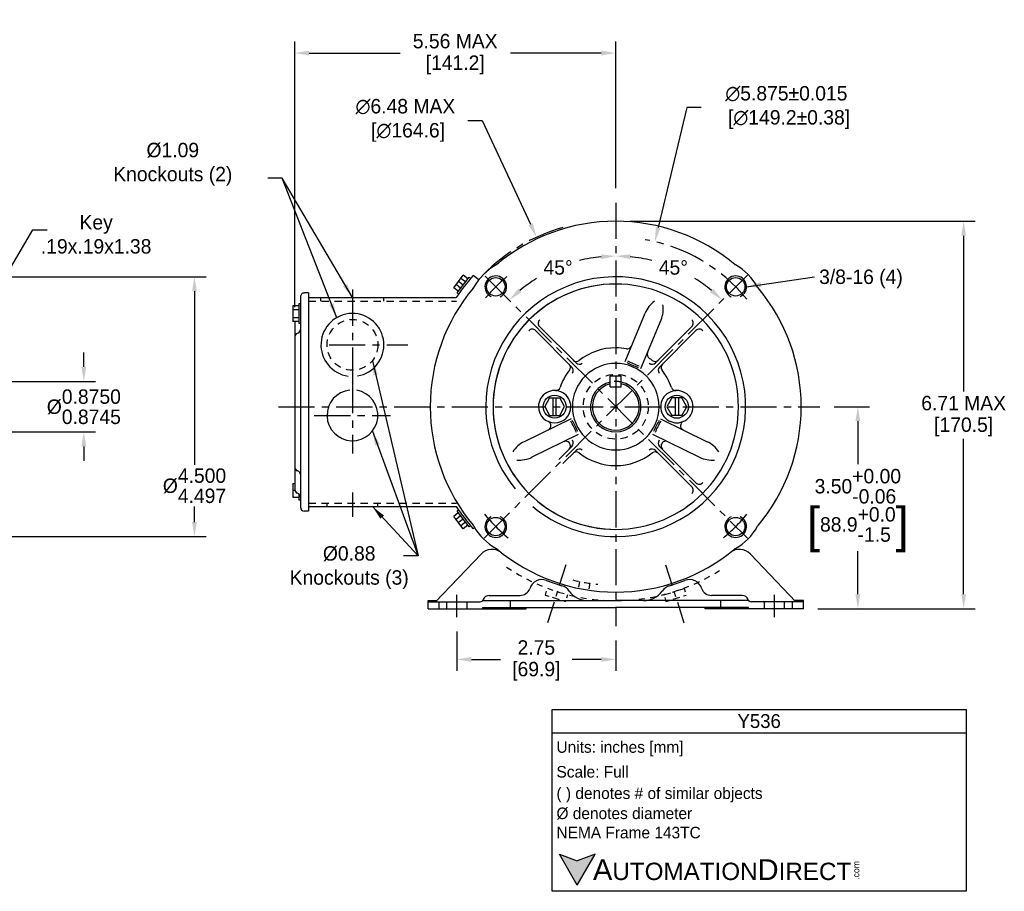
# Model space of a CAD drawing. Header units: inches. Extents: x 868.6 to 912, y 625.7 to 641.3.
# Tile 2 of 2: x 895 to 912, y 625.7 to 640.8. Entities that reach past the tile are written whole.
import ezdxf

# ---------------------------------------------------------------- set-up
doc = ezdxf.new("R2010")
doc.units = ezdxf.units.IN
doc.header["$LTSCALE"] = 0.5
doc.header["$MEASUREMENT"] = 0
for name, pattern in [('CENTER', [2, 1.25, -0.25, 0.25, -0.25]), ('CENTERLI', [1, 0.75, -0.0625, 0.125, -0.0625]), ('DASHED', [0.25, 0.15625, -0.09375]), ('HIDDEN', [0.375, 0.25, -0.125])]:
    doc.linetypes.add(name, pattern=pattern)
for name, color, linetype in [('Centerline', 40, 'CENTER'), ('Dimensions', 140, 'Continuous'), ('Hidden', 102, 'HIDDEN'), ('Text', 140, 'Continuous')]:
    doc.layers.add(name, color=color, linetype=linetype)
doc.styles.add('\\M+2ABAC\\M+2A6A11', font='txt')
doc.dimstyles.get("Standard").update_dxf_attribs({"dimtxt": 0.25, "dimasz": 0.25, "dimexe": 0.2, "dimexo": 0.25, "dimgap": 0.08, "dimtad": 0, "dimtih": 1, "dimtoh": 1, "dimzin": 0, "dimdsep": 46, "dimtxsty": 'Standard', "dimcen": 0, "dimadec": 0, "dimazin": 0, "dimtfac": 1, "dimtofl": 0, "dimtmove": 0, "dimatfit": 3, "dimfxl": 0, "dimtolj": 1, "dimtzin": 0, "dimarcsym": 0})

# ---------------------------------------------------------------- blocks, each defined once
blk = doc.blocks.new('*D6')
at = {"layer": 'Defpoints', "color": 0}
for p in [(905.303, 640.173), (905.303, 637.58), (899.743, 635.52)]:
    blk.add_point(p, dxfattribs=at)
at = {"layer": 'Dimensions', "color": 0, "lineweight": -2}
for p, q in [((899.743, 635.77), (899.743, 640.373)), ((905.303, 637.83), (905.303, 640.373)), ((899.993, 640.173), (901.568, 640.173)), ((905.053, 640.173), (903.478, 640.173))]:
    blk.add_line(p, q, dxfattribs=at)
at = {"layer": 'Dimensions', "color": 0}
for points in [[(899.993, 640.215), (899.993, 640.131), (899.743, 640.173)], [(905.053, 640.215), (905.053, 640.131), (905.303, 640.173)]]:
    blk.add_solid(points, dxfattribs=at)
at = {"layer": 'Dimensions', "color": 0, "char_height": 0.25, "attachment_point": 5}
for s, insert in [('\\A1;5.56 MAX', (902.523, 640.378)), ('\\A1;[141.2]', (902.523, 639.968))]:
    blk.add_mtext(s, dxfattribs=dict(at, insert=insert))
blk = doc.blocks.new('*D7')
at = {"layer": 'Defpoints', "color": 0}
for p in [(903.934, 636.983), (906.672, 631.11)]:
    blk.add_point(p, dxfattribs=at)
at = {"layer": 'Dimensions', "color": 0, "lineweight": -2}
for p, q in [((902.74, 639.006), (902.99, 639.006)), ((902.99, 639.006), (903.828, 637.209))]:
    blk.add_line(p, q, dxfattribs=at)
at = {"layer": 'Dimensions', "color": 0}
blk.add_solid([(903.866, 637.227), (903.791, 637.192), (903.934, 636.983)], dxfattribs=at)
at = {"layer": 'Dimensions', "color": 0, "insert": (901.66, 639.006), "char_height": 0.25, "attachment_point": 5}
blk.add_mtext('\\A1;∅6.48 MAX\\P [∅164.6]', dxfattribs=at)
blk = doc.blocks.new('*D8')
at = {"layer": 'Defpoints', "color": 0}
for p in [(908.837, 634.046), (909.496, 634.046), (908.553, 630.546)]:
    blk.add_point(p, dxfattribs=at)
at = {"layer": 'Dimensions', "color": 0, "lineweight": -2}
for p, q in [((909.087, 634.046), (909.696, 634.046)), ((909.496, 633.796), (909.496, 633.048)), ((909.496, 630.796), (909.496, 631.545)), ((908.803, 630.546), (909.696, 630.546))]:
    blk.add_line(p, q, dxfattribs=at)
at = {"layer": 'Dimensions', "color": 0}
for points in [[(909.454, 633.796), (909.538, 633.796), (909.496, 634.046)], [(909.454, 630.796), (909.538, 630.796), (909.496, 630.546)]]:
    blk.add_solid(points, dxfattribs=at)
at = {"layer": 'Dimensions', "color": 0, "char_height": 0.25, "attachment_point": 5}
for s, insert in [('\\A1;3.50\\S+0.00^ -0.06;', (909.496, 632.668)), ('\\A1;{\\o\\l\\H0.600000;[}88.9\\S+0.0^ -1.5;{\\o\\l\\H0.600000;]}', (909.496, 631.916))]:
    blk.add_mtext(s, dxfattribs=dict(at, insert=insert))
blk = doc.blocks.new('*D9')
at = {"layer": 'Defpoints', "color": 0}
for p in [(905.303, 637.259), (911.328, 637.259), (908.553, 630.546)]:
    blk.add_point(p, dxfattribs=at)
at = {"layer": 'Dimensions', "color": 0, "lineweight": -2}
for p, q in [((905.553, 637.259), (911.528, 637.259)), ((911.328, 637.009), (911.328, 634.312)), ((911.328, 630.796), (911.328, 633.492)), ((908.803, 630.546), (911.528, 630.546))]:
    blk.add_line(p, q, dxfattribs=at)
at = {"layer": 'Dimensions', "color": 0}
for points in [[(911.287, 637.009), (911.37, 637.009), (911.328, 637.259)], [(911.287, 630.796), (911.37, 630.796), (911.328, 630.546)]]:
    blk.add_solid(points, dxfattribs=at)
at = {"layer": 'Dimensions', "color": 0, "char_height": 0.25, "attachment_point": 5}
for s, insert in [('\\A1;6.71 MAX', (911.328, 634.107)), ('\\A1;[170.5]', (911.328, 633.697))]:
    blk.add_mtext(s, dxfattribs=dict(at, insert=insert))
blk = doc.blocks.new('*D10')
at = {"layer": 'Defpoints', "color": 0}
for p in [(905.981, 636.905), (904.626, 631.188)]:
    blk.add_point(p, dxfattribs=at)
at = {"layer": 'Dimensions', "color": 0, "lineweight": -2}
for p, q in [((906.532, 639.23), (906.038, 637.148)), ((906.782, 639.23), (906.532, 639.23))]:
    blk.add_line(p, q, dxfattribs=at)
at = {"layer": 'Dimensions', "color": 0}
blk.add_solid([(905.998, 637.157), (906.079, 637.138), (905.981, 636.905)], dxfattribs=at)
at = {"layer": 'Dimensions', "color": 0, "insert": (908.258, 639.23), "char_height": 0.25, "attachment_point": 5}
blk.add_mtext('\\A1;∅5.875±0.015\\P [∅149.2±0.38]', dxfattribs=at)
blk = doc.blocks.new('*D11')
at = {"layer": 'Defpoints', "color": 0}
for p in [(905.303, 637.58), (904.628, 636.567), (903.226, 636.123), (907.382, 631.967), (905.303, 630.513)]:
    blk.add_point(p, dxfattribs=at)
at = {"layer": 'Dimensions', "color": 0, "lineweight": -2}
for start, end in [(95.4911, 103.901), (121.6747, 129.5072)]:
    blk.add_arc((905.303, 634.046), 2.61, start, end, dxfattribs=at)
at = {"layer": 'Dimensions', "color": 0}
for points in [[(905.051, 636.685), (905.055, 636.602), (905.303, 636.656)], [(903.671, 636.029), (903.615, 636.091), (903.458, 635.892)]]:
    blk.add_solid(points, dxfattribs=at)
at = {"layer": 'Dimensions', "color": 0, "insert": (904.305, 636.457), "char_height": 0.25, "attachment_point": 5}
blk.add_mtext('\\A1;45°', dxfattribs=at)
blk = doc.blocks.new('*D12')
at = {"layer": 'Defpoints', "color": 0}
for p in [(905.303, 637.58), (906.608, 636.306), (907.382, 636.125), (903.226, 631.969), (905.303, 630.513)]:
    blk.add_point(p, dxfattribs=at)
at = {"layer": 'Dimensions', "color": 0, "lineweight": -2}
for start, end in [(76.0981, 84.5094), (50.4922, 58.3264)]:
    blk.add_arc((905.303, 634.046), 2.61, start, end, dxfattribs=at)
at = {"layer": 'Dimensions', "color": 0}
for points in [[(905.551, 636.603), (905.555, 636.686), (905.303, 636.656)], [(906.992, 636.091), (906.936, 636.029), (907.149, 635.892)]]:
    blk.add_solid(points, dxfattribs=at)
at = {"layer": 'Dimensions', "color": 0, "insert": (906.302, 636.457), "char_height": 0.25, "attachment_point": 5}
blk.add_mtext('\\A1;45°', dxfattribs=at)
blk = doc.blocks.new('*D20')
at = {"layer": 'Defpoints', "color": 0}
for p in [(892.461, 634.484), (894.436, 633.609), (896.092, 633.609)]:
    blk.add_point(p, dxfattribs=at)
at = {"layer": 'Dimensions', "color": 0, "lineweight": -2}
for p, q in [((896.092, 634.734), (896.092, 634.984)), ((892.711, 634.484), (896.292, 634.484)), ((894.686, 633.609), (896.292, 633.609)), ((896.092, 633.359), (896.092, 633.109))]:
    blk.add_line(p, q, dxfattribs=at)
at = {"layer": 'Dimensions', "color": 0}
for points in [[(896.05, 634.734), (896.133, 634.734), (896.092, 634.484)], [(896.05, 633.359), (896.133, 633.359), (896.092, 633.609)]]:
    blk.add_solid(points, dxfattribs=at)
at = {"layer": 'Dimensions', "color": 0, "insert": (896.092, 634.046), "char_height": 0.25, "attachment_point": 5}
blk.add_mtext('\\A1;%%C\\S0.8750^ 0.8745;', dxfattribs=at)
blk = doc.blocks.new('*D21')
at = {"layer": 'Defpoints', "color": 0}
for p in [(892.476, 636.296), (892.476, 631.796), (898.008, 631.796)]:
    blk.add_point(p, dxfattribs=at)
at = {"layer": 'Dimensions', "color": 0, "lineweight": -2}
for p, q in [((892.726, 636.296), (898.208, 636.296)), ((898.008, 636.046), (898.008, 633.038)), ((898.008, 632.046), (898.008, 632.315)), ((892.726, 631.796), (898.208, 631.796))]:
    blk.add_line(p, q, dxfattribs=at)
at = {"layer": 'Dimensions', "color": 0}
for points in [[(897.966, 636.046), (898.049, 636.046), (898.008, 636.296)], [(897.966, 632.046), (898.049, 632.046), (898.008, 631.796)]]:
    blk.add_solid(points, dxfattribs=at)
at = {"layer": 'Dimensions', "color": 0, "insert": (898.008, 632.677), "char_height": 0.25, "attachment_point": 5}
blk.add_mtext('\\A1;%%C\\S4.500^ 4.497;', dxfattribs=at)
blk = doc.blocks.new('*D22')
at = {"layer": 'Defpoints', "color": 0}
for p in [(902.553, 630.4), (905.303, 630.245), (905.303, 629.668)]:
    blk.add_point(p, dxfattribs=at)
at = {"layer": 'Dimensions', "color": 0, "lineweight": -2}
for p, q in [((902.553, 630.15), (902.553, 629.468)), ((905.303, 629.995), (905.303, 629.468)), ((902.803, 629.668), (903.306, 629.668)), ((905.053, 629.668), (904.55, 629.668))]:
    blk.add_line(p, q, dxfattribs=at)
at = {"layer": 'Dimensions', "color": 0}
for points in [[(902.803, 629.71), (902.803, 629.626), (902.553, 629.668)], [(905.053, 629.71), (905.053, 629.626), (905.303, 629.668)]]:
    blk.add_solid(points, dxfattribs=at)
at = {"layer": 'Dimensions', "color": 0, "char_height": 0.25, "attachment_point": 5}
for s, insert in [('\\A1;2.75', (903.928, 629.873)), ('\\A1;[69.9]', (903.928, 629.463))]:
    blk.add_mtext(s, dxfattribs=dict(at, insert=insert))

msp = doc.modelspace()

# ---------------------------------------------------------------- hatches: boundary and pattern name
at = {"layer": 'Dimensions'}
msp.add_hatch(color=256, dxfattribs=at).paths.add_polyline_path([(904.94483, 626.29213), (904.63569, 626.17961), (904.32655, 626.29213), (904.63569, 625.75668)])

# ---------------------------------------------------------------- linework, layer by layer
for p, q in [((902.49681, 636.10649), (902.66239, 636.32228)), ((902.55544, 636.01863), (902.76242, 636.28838)), ((902.65893, 636.15351), (902.5796, 636.21438)), ((902.70033, 636.20745), (902.62099, 636.26833)), ((902.74172, 636.2614), (902.66239, 636.32228)), ((902.7897, 636.26744), (902.76242, 636.28838)), ((902.93186, 636.24659), (902.83577, 636.32033)), ((902.57614, 636.04561), (902.49681, 636.10649)), ((902.61754, 636.09956), (902.5382, 636.16043)), ((902.58272, 635.99771), (902.55544, 636.01863)), ((899.8432, 635.94632), (899.8432, 632.30632)), ((899.9832, 636.01632), (899.9132, 636.01632)), ((899.9832, 636.01632), (899.9832, 632.23632)), ((899.9832, 635.93633), (902.54147, 635.93633)), ((899.8132, 635.79232), (899.7132, 635.79232)), ((899.7132, 635.79232), (899.7132, 635.52032)), ((899.8132, 635.72432), (899.7132, 635.72432)), ((899.8432, 635.82632), (899.8132, 635.82632)), ((899.8132, 635.82632), (899.8132, 635.48632)), ((899.8132, 635.58832), (899.7132, 635.58832)), ((899.8132, 635.52032), (899.7132, 635.52032)), ((899.7432, 635.52032), (899.7432, 632.61273)), ((905.46601, 634.83117), (905.8114, 635.66502)), ((905.73972, 634.70801), (906.08857, 635.55021)), ((899.8432, 635.48632), (899.8132, 635.48632)), ((903.91331, 635.36559), (904.54541, 634.73349)), ((903.98402, 635.43629), (904.61614, 634.80419)), ((906.62239, 635.43629), (905.99026, 634.80419)), ((906.69309, 635.36559), (906.06099, 634.73349)), ((899.7932, 635.31799), (899.78899, 635.31659)), ((905.2082, 634.38878), (905.2082, 634.57878)), ((905.2082, 634.57878), (905.3982, 634.57878)), ((905.3982, 634.38878), (905.3982, 634.57878)), ((905.2082, 634.38878), (905.3982, 634.38878)), ((904.15626, 634.19728), (904.07456, 634.04665)), ((904.1582, 634.19728), (904.33455, 634.19728)), ((904.2177, 633.89528), (904.2177, 634.19728)), ((904.2727, 633.89528), (904.2727, 634.19728)), ((904.41625, 634.04665), (904.33455, 634.19728)), ((906.27215, 634.19721), (906.19005, 634.04584)), ((906.44827, 634.19721), (906.2741, 634.19721)), ((906.3336, 634.19721), (906.3336, 633.89521)), ((906.3886, 634.19721), (906.3886, 633.89521)), ((906.53174, 634.04584), (906.44964, 634.19721)), ((904.07456, 634.04665), (904.15666, 633.89528)), ((904.33415, 633.89528), (904.41625, 634.04665)), ((906.19005, 634.04584), (906.27175, 633.89521)), ((906.45004, 633.89521), (906.53174, 634.04584)), ((904.52959, 633.83581), (903.71839, 633.44016)), ((904.15803, 633.89528), (904.3322, 633.89528)), ((906.07681, 633.83581), (906.88802, 633.44016)), ((906.4481, 633.89521), (906.27175, 633.89521)), ((904.65481, 633.5631), (903.8499, 633.17052)), ((905.93718, 633.57013), (906.7565, 633.17052)), ((904.31684, 633.13049), (904.54541, 633.35906)), ((906.69309, 632.72697), (906.06099, 633.35906)), ((904.38755, 633.05978), (904.61614, 633.28837)), ((906.62239, 632.65626), (905.99026, 633.28837)), ((899.7932, 632.93465), (899.78524, 632.93756)), ((899.7132, 632.7141), (899.7132, 632.47854)), ((899.7132, 632.7141), (899.7432, 632.7141)), ((899.7432, 632.59632), (899.7132, 632.59632)), ((899.7132, 632.47854), (899.8132, 632.47854)), ((899.7932, 632.54565), (899.78524, 632.54856)), ((899.8132, 632.53601), (899.8132, 632.42632)), ((899.8432, 632.42632), (899.8132, 632.42632)), ((899.9832, 632.31633), (902.54147, 632.31633)), ((899.9832, 632.23632), (899.9132, 632.23632)), ((902.57614, 632.20705), (902.49681, 632.14617)), ((902.66239, 631.93038), (902.49681, 632.14617)), ((902.61754, 632.1531), (902.5382, 632.09223)), ((902.58272, 632.25496), (902.55544, 632.23402)), ((902.76242, 631.96428), (902.55544, 632.23402)), ((902.65893, 632.09915), (902.5796, 632.03828)), ((902.70033, 632.04521), (902.62099, 631.98433)), ((902.74172, 631.99126), (902.66239, 631.93038)), ((902.7897, 631.98521), (902.76242, 631.96428)), ((902.85999, 631.95092), (902.83577, 631.93233)), ((902.18282, 630.66628), (902.9707, 631.49411)), ((908.42282, 630.66628), (907.63506, 631.49399)), ((904.10599, 631.03543), (904.3719, 630.9429)), ((906.23375, 630.9429), (906.49966, 631.03543)), ((903.11282, 630.77628), (903.64418, 630.77628)), ((903.64418, 630.77628), (903.64518, 630.77628)), ((906.96147, 630.77628), (906.96047, 630.77628)), ((907.49282, 630.77628), (906.96147, 630.77628)), ((902.05283, 630.68628), (902.20186, 630.68628)), ((902.05283, 630.54628), (902.05283, 630.68628)), ((902.05283, 630.66628), (902.95376, 630.66628)), ((902.05283, 630.66628), (902.95376, 630.66628)), ((903.00282, 630.56628), (903.75282, 630.56628)), ((903.00282, 630.54628), (903.00282, 630.56628)), ((903.00466, 630.68628), (905.30283, 630.68628)), ((903.75282, 630.54628), (903.75282, 630.56628)), ((903.75282, 630.56628), (905.30283, 630.56628)), ((907.60099, 630.68628), (905.30283, 630.68628)), ((906.85282, 630.56628), (905.30283, 630.56628)), ((907.60282, 630.56628), (906.85282, 630.56628)), ((906.85282, 630.54628), (906.85282, 630.56628)), ((907.60282, 630.54628), (907.60282, 630.56628)), ((908.55283, 630.66628), (907.65189, 630.66628)), ((908.55283, 630.66628), (908.34874, 630.66628)), ((908.55283, 630.68628), (908.40379, 630.68628)), ((908.55283, 630.54628), (908.55283, 630.68628)), ((902.05283, 630.54628), (903.00282, 630.54628)), ((903.00282, 630.54628), (903.75282, 630.54628)), ((907.60282, 630.54628), (906.85282, 630.54628)), ((908.55283, 630.54628), (907.60282, 630.54628))]:
    msp.add_line(p, q)
for centre, radius in [((903.22614, 636.12347), 0.16), ((907.38027, 636.12347), 0.16), ((904.2452, 634.04628), 0.2), ((906.3611, 634.04621), 0.2), ((903.22614, 631.96909), 0.16), ((907.38027, 631.96909), 0.16)]:
    msp.add_circle(centre, radius)
for centre, radius, start, end in [((905.30333, 634.04628), 3.2124, 90.000004, 129.879517), ((905.30308, 634.04628), 3.2124, 50.120492, 90.000004), ((903.71934, 635.63026), 1, 119.210882, 150.785715), ((903.19228, 636.57291), 0.08, 299.211108, 309.877463), ((907.41413, 636.57291), 0.08, 230.122597, 240.788894), ((906.88706, 635.63026), 1, 29.214293, 60.789109), ((905.3008, 634.12633), 3.3, 138.329349, 146.737052), ((903.22607, 636.1234), 0.1875, 293.959263, 244.815967), ((905.30321, 634.04621), 2.25, 270.000001, 180.000002), ((907.38033, 636.1234), 0.1875, 295.184017, 246.040837), ((905.3032, 634.04628), 3.2124, 140.118943, 180.00002), ((902.77672, 636.15739), 0.08, 320.117708, 330.785437), ((905.3032, 634.04628), 2.125, 90.000004, 180.00002), ((905.3032, 634.04628), 2.125, 90.000004, 180.00002), ((905.3032, 634.04628), 2.125, 90.000004, 180.00002), ((905.3032, 634.04628), 2.125, 90.000004, 179.999991), ((905.3032, 634.04628), 2.125, 0, 90.000021), ((905.3032, 634.04628), 2.125, 0, 90.000021), ((905.3032, 634.04628), 2.125, 0, 90.000021), ((907.82968, 636.15739), 0.08, 209.214565, 219.882351), ((905.3032, 634.04628), 3.2124, 0, 39.881054), ((899.9132, 635.94632), 0.07, 90.000004, 180.000048), ((906.27334, 635.47367), 0.5, 126.835535, 157.500025), ((906.27334, 635.47367), 0.5, 126.836601, 157.500025), ((905.62663, 635.74155), 0.5, 337.499987, 8.16337), ((900.7432, 635.11633), 0.545, 279.463545, 262.094713), ((904.04058, 635.49286), 0.08, 131.118074, 225.000583), ((906.56582, 635.49286), 0.08, 314.999419, 48.881934), ((899.7732, 635.38507), 0.07, 286.601568, 0), ((903.85674, 635.30902), 0.08, 45.000122, 138.882403), ((906.74966, 635.30902), 0.08, 41.117594, 134.99988), ((899.8132, 635.25091), 0.07, 110.236387, 180.000048), ((905.3032, 634.04628), 1.02, 90.000004, 128.20821), ((905.3032, 634.04628), 1.02, 79.566242, 90.000004), ((905.50241, 635.12809), 0.08, 259.566153, 337.500102), ((904.62283, 634.91063), 0.08, 225.00001, 308.207921), ((906.11794, 636.00888), 1.32, 242.377534, 251.967702), ((905.92738, 634.95203), 0.08, 157.500007, 235.4279), ((905.3032, 634.04628), 1.02, 51.791787, 55.428098), ((905.98357, 634.91063), 0.08, 231.792081, 314.999992), ((905.3032, 634.04628), 1.02, 141.782131, 160.922657), ((904.43896, 634.7268), 0.08, 321.782093, 45.005072), ((904.48884, 634.67693), 0.08, 322.245559, 45.00026), ((905.30311, 634.04628), 0.75, 90.000004, 180.00002), ((904.6727, 634.86076), 0.08, 225.000125, 307.743825), ((905.30329, 634.04628), 0.75, 0, 90.000021), ((906.11645, 636.0095), 1.35, 242.573256, 251.707865), ((905.9337, 634.86076), 0.08, 232.256177, 314.999877), ((906.11756, 634.67693), 0.08, 134.999743, 217.754444), ((906.16744, 634.7268), 0.08, 134.994907, 218.217909), ((906.11794, 636.00888), 1.32, 269.086592, 269.424981), ((905.3032, 634.04628), 1.02, 19.077335, 38.217878), ((900.7432, 633.89633), 0.44, 95.837189, 79.992224), ((904.2452, 634.04628), 0.28, 0, 180.000002), ((904.26361, 634.40581), 0.08, 267.068061, 340.922493), ((905.3032, 634.04628), 0.43738, 102.544917, 77.455083), ((905.3032, 634.04628), 0.40613, 103.527859, 76.472141), ((906.3612, 634.04628), 0.28, 0, 180.000209), ((906.34279, 634.40581), 0.08, 199.077566, 272.931941), ((905.3032, 634.04628), 3.2124, 179.999991, 219.881091), ((905.3032, 634.04628), 2.25, 179.999991, 219.309758), ((905.3032, 634.04628), 2.125, 179.999991, 270.000001), ((905.3032, 634.04628), 2.125, 179.999991, 270.000001), ((905.3032, 634.04628), 2.125, 179.999991, 270.000001), ((905.3032, 634.04628), 2.125, 180.00002, 219.309758), ((904.2452, 634.04628), 0.28, 180.00002, 0), ((905.30311, 634.04628), 0.75, 179.999991, 270.000001), ((905.3032, 634.04628), 2.125, 270.000001, 0), ((905.3032, 634.04628), 2.125, 270.000001, 0), ((905.3032, 634.04628), 2.125, 270.000001, 0), ((905.3032, 634.04628), 2.125, 270.000001, 0), ((905.30329, 634.04628), 0.75, 270.000001, 0), ((906.3612, 634.04628), 0.28, 179.999802, 0), ((905.3032, 634.04628), 3.2124, 320.118969, 0), ((903.39316, 633.11464), 1.35, 21.792135, 30.926749), ((907.21324, 633.11464), 1.35, 149.073248, 158.207862), ((904.10169, 633.71612), 0.08, 295.999966, 66.507548), ((903.39387, 633.11319), 1.32, 21.532333, 31.122477), ((907.21253, 633.11319), 1.32, 148.877525, 158.46767), ((906.50471, 633.71612), 0.08, 113.492466, 244.00015), ((904.48884, 633.41563), 0.08, 314.999763, 37.754463), ((906.11756, 633.41563), 0.08, 142.245545, 225.000297), ((903.93757, 632.99076), 0.5, 115.99997, 146.663393), ((904.43723, 633.36797), 0.08, 38.071246, 116.000176), ((904.43896, 633.36576), 0.08, 314.994892, 38.217929), ((904.6727, 633.2318), 0.08, 52.256157, 134.99988), ((905.9337, 633.2318), 0.08, 45.000122, 127.74384), ((906.16744, 633.36576), 0.08, 141.782079, 225.00511), ((906.16917, 633.36797), 0.08, 63.999821, 141.928722), ((906.66883, 632.99076), 0.5, 33.336604, 64.000027), ((903.63071, 633.61991), 0.5, 265.336583, 296.000024), ((904.62283, 633.18193), 0.08, 51.792056, 135.000001), ((905.3032, 634.04628), 1.02, 231.791795, 270.000001), ((905.3032, 634.04628), 1.02, 270.000001, 308.208207), ((905.98357, 633.18193), 0.08, 45.000002, 128.207935), ((906.97569, 633.61991), 0.5, 243.999979, 274.663419), ((899.8132, 633.00173), 0.07, 179.999745, 246.452925), ((899.7732, 632.86757), 0.07, 0, 73.39811), ((899.8132, 632.61273), 0.07, 179.999745, 246.452925), ((906.56582, 632.59969), 0.08, 311.118088, 45.000603), ((906.74966, 632.78354), 0.08, 225.000125, 318.882411), ((899.7732, 632.47857), 0.07, 0, 73.39811), ((899.9132, 632.30632), 0.07, 180.000031, 270.000001), ((905.3008, 634.12633), 3.3, 213.263142, 221.670667), ((905.3032, 634.04628), 2.25, 230.310689, 270.000001), ((905.3032, 634.04628), 2.125, 230.310689, 270.000001), ((903.22607, 631.96915), 0.1875, 115.184009, 66.040817), ((907.38033, 631.96915), 0.1875, 113.95922, 64.816005), ((902.77672, 631.93517), 0.08, 29.214539, 39.882309), ((903.71934, 632.4623), 1, 209.214278, 240.789123), ((906.88706, 632.4623), 1, 299.210937, 330.785724), ((907.82968, 631.93517), 0.08, 140.117683, 150.785458), ((903.19228, 631.51964), 0.08, 50.122543, 60.78892), ((907.41413, 631.51964), 0.08, 119.211077, 129.877454), ((903.15903, 631.31486), 0.26, 51.869662, 136.416669), ((905.30333, 634.04628), 3.2124, 230.120477, 270.000001), ((905.30308, 634.04628), 3.2124, 270.000001, 309.879525), ((907.44672, 631.31475), 0.26, 43.58326, 128.127339), ((904.02472, 630.83099), 0.22, 68.321727, 163.792717), ((904.30294, 630.71302), 0.24, 35.677343, 73.302437), ((906.30271, 630.71302), 0.24, 106.697561, 144.322662), ((906.58093, 630.83099), 0.22, 16.207282, 111.678272), ((903.11282, 630.66628), 0.11, 90.000003, 159.333027), ((903.64518, 630.95628), 0.18, 270.000001, 339.21375), ((904.82282, 631.08628), 0.4, 215.677389, 270.000001), ((905.78282, 631.08628), 0.4, 270.000001, 324.322626), ((906.96047, 630.95628), 0.18, 200.786265, 270.000001), ((907.49282, 630.66628), 0.11, 20.666973, 89.999996), ((902.95376, 630.72628), 0.06, 269.998799, 339.333032), ((907.65189, 630.72628), 0.06, 200.666983, 270.001203)]:
    msp.add_arc(centre, radius, start, end)
at = {"layer": 'Centerline'}
for p, q in [((905.3032, 637.57992), (905.3032, 630.24504)), ((903.02279, 631.76574), (907.58361, 636.32682)), ((903.04224, 636.30737), (907.58361, 631.76574)), ((900.7432, 636.07445), (900.7432, 634.43508)), ((900.33954, 635.11633), (901.70204, 635.11633)), ((900.7432, 634.55633), (900.7432, 633.23633)), ((899.4633, 634.04628), (908.83684, 634.04628)), ((900.0832, 633.89633), (901.4032, 633.89633)), ((900.7432, 632.5585), (900.7432, 632.13527)), ((902.55295, 630.40022), (902.55295, 630.7892)), ((908.05295, 630.40022), (908.05295, 630.7892))]:
    msp.add_line(p, q, dxfattribs=at)
at = {"layer": 'Centerline', "linetype": 'CENTERLI'}
for p, q in [((904.43844, 631.30525), (904.11281, 630.27246)), ((906.16696, 631.30517), (906.49259, 630.27238))]:
    msp.add_line(p, q, dxfattribs=at)
at = {"layer": 'Centerline'}
for radius, start, end in [(3.24, 106.478424, 134.997932), (2.9375, 39.3901, 80.020549), (2.9375, 129.923836, 140.072774), (2.9375, 219.390059, 230.609883), (2.9375, 309.390088, 320.609915)]:
    msp.add_arc((905.3032, 634.04628), radius, start, end, dxfattribs=at)
at = {"layer": 'Hidden'}
for p, q in [((899.9832, 635.87633), (902.54637, 635.87633)), ((900.1982, 635.87633), (900.1982, 635.93633)), ((901.2882, 635.87633), (901.2882, 635.93633)), ((899.9832, 632.37633), (902.54637, 632.37633)), ((900.3032, 632.31633), (900.3032, 632.37633)), ((901.1832, 632.31633), (901.1832, 632.37633)), ((904.10087, 630.84981), (904.07982, 630.78305)), ((904.07982, 630.78305), (904.14204, 630.76343)), ((904.20281, 630.74427), (904.32495, 630.70576)), ((904.46878, 630.78624), (904.45084, 630.72935)), ((906.13662, 630.78616), (906.4895, 630.89742)), ((906.15166, 630.73847), (906.1727, 630.67171)), ((906.2957, 630.71049), (906.41784, 630.749)), ((906.47861, 630.76816), (906.52558, 630.78297)), ((906.4895, 630.89742), (906.50743, 630.84053)), ((902.24295, 630.54628), (902.24295, 630.66628)), ((902.37795, 630.54628), (902.37795, 630.66628)), ((902.72795, 630.54628), (902.72795, 630.66628)), ((903.48295, 630.56628), (903.48295, 630.68628)), ((904.38572, 630.6866), (904.43269, 630.67179)), ((906.1727, 630.67171), (906.23493, 630.69133)), ((907.12295, 630.56628), (907.12295, 630.68628)), ((907.87795, 630.54628), (907.87795, 630.66628)), ((908.22795, 630.54628), (908.22795, 630.66628)), ((908.36295, 630.54628), (908.36295, 630.66628))]:
    msp.add_line(p, q, dxfattribs=at)
at = {"layer": 'Hidden', "linetype": 'DASHED'}
for p, q in [((904.67745, 631.01776), (904.65661, 630.89953)), ((904.85472, 630.98649), (904.83387, 630.86826))]:
    msp.add_line(p, q, dxfattribs=at)
at = {"layer": 'Hidden'}
for centre, radius in [((900.7432, 635.11633), 0.44), ((905.3032, 634.04628), 0.5625)]:
    msp.add_circle(centre, radius, dxfattribs=at)
msp.add_arc((905.3032, 634.04628), 0.43737, 77.455083, 102.544917, dxfattribs=at)
at = {"layer": 'Hidden', "linetype": 'DASHED'}
for centre, radius, start, end in [((905.30269, 634.04628), 3.36, 235.790752, 270.000028), ((905.30269, 634.04628), 3.36, 270.000028, 303.473692), ((905.30309, 634.04621), 3.0924, 256.138739, 264.209617)]:
    msp.add_arc(centre, radius, start, end, dxfattribs=at)
at = {"layer": 'Text'}
for p, q in [((904.20246, 628.79847), (911.37167, 628.79847)), ((904.20246, 625.6503), (904.20246, 628.79847)), ((911.37167, 628.79847), (911.37167, 625.6503)), ((904.20246, 628.39821), (911.37167, 628.39821)), ((904.63569, 625.75668), (904.32655, 626.29213)), ((904.32655, 626.29213), (904.63569, 626.17961)), ((904.63569, 625.75668), (904.94483, 626.29213)), ((904.94483, 626.29213), (904.63569, 626.17961)), ((911.37167, 625.6503), (904.20246, 625.6503))]:
    msp.add_line(p, q, dxfattribs=at)

# ---------------------------------------------------------------- texts
at = {"layer": 'Dimensions', "char_height": 0.25}
for s, insert, attachment_point in [('%%C1.09\\PKnockouts (2)', (897.63239, 637.87588), 8), ('Key\\P.19x.19x1.38', (896.30468, 637.36626), 2), ('\\A1;3/8-16 (4)', (908.82524, 636.42224), 1), ('%%C0.88 \\PKnockouts (3)', (900.68708, 631.62936), 2)]:
    msp.add_mtext(s, dxfattribs=dict(at, insert=insert, attachment_point=attachment_point))
at = {"layer": 'Text', "style": '\\M+2ABAC\\M+2A6A11'}
for s, insert, char_height, width, attachment_point in [('Y536', (907.78707, 628.59834), 0.240157, 7.1692181, 5), ('{\\fArial|b0|i0|c0|p34;     \\H1.2x;A\\H0.8333x;UTOMATION\\H1.2x;D\\H0.8333x;IRECT}', (904.32655, 626.02393), 0.3001957, 5.0943368, 4)]:
    msp.add_mtext(s, dxfattribs=dict(at, insert=insert, char_height=char_height, width=width, attachment_point=attachment_point))
at = {"layer": 'Text', "char_height": 0.2001305, "attachment_point": 4}
for s, insert, width in [(' Units: inches [mm]', (904.20246, 628.12002), 7.1887436), (' Scale: Full', (904.20246, 627.71976), 7.1692181), (' ( ) denotes # of similar objects', (904.20246, 627.31949), 7.1692181), (' %%C denotes diameter\\P NEMA Frame 143TC', (904.20246, 626.83331), 7.1692181)]:
    msp.add_mtext(s, dxfattribs=dict(at, insert=insert, width=width))
at = {"layer": 'Text', "insert": (909.41177, 625.84841), "char_height": 0.1080705, "width": 0.3202495, "attachment_point": 1, "rotation": 90, "style": '\\M+2ABAC\\M+2A6A11'}
msp.add_mtext('{\\fArial|b0|i0|c0|p34;.com}', dxfattribs=at)

# ---------------------------------------------------------------- dimensions: what is measured, and where the dimension line sits
at = {"layer": 'Dimensions'}
dim = msp.add_linear_dim(base=(905.3032, 640.17314), p1=(899.7432, 635.52032), p2=(905.3032, 637.57992), text='5.56 MAX\\X [141.2]', dimstyle='Standard', override={"dimpost": '\\X'}, dxfattribs=at)
dim.commit()
dim.dimension.update_dxf_attribs({"geometry": '*D6', "text_midpoint": (902.5232, 640.17314)})
dim = msp.add_diameter_dim_2p(p1=(904.62579, 631.18795), p2=(905.98062, 636.9046), dimstyle='Standard', override={"dimgap": 0.08, "dimdec": 3, "dimpost": '\\X', "dimtol": 1, "dimlim": 0, "dimtp": 0.015, "dimtm": 0.015, "dimtdec": 3}, dxfattribs=at)
dim.commit()
dim.dimension.update_dxf_attribs({"geometry": '*D10', "text_midpoint": (908.25755, 639.22996), "dimtype": 163})
dim = msp.add_diameter_dim_2p(p1=(906.67245, 631.10982), p2=(903.93395, 636.98273), text='∅6.48 MAX\\X [∅164.6]', dimstyle='Standard', override={"dimpost": '\\X'}, dxfattribs=at)
dim.commit()
dim.dimension.update_dxf_attribs({"geometry": '*D7', "text_midpoint": (901.66047, 639.00611), "dimtype": 163})
for base, line1, line2, picture, middle in [((904.62782, 636.56692), ((905.3032, 637.57992), (905.3032, 630.51264)), ((903.22614, 636.12347), (907.38203, 631.96732)), '*D11', (904.3046, 636.45721)), ((906.60807, 636.30649), ((903.22614, 631.96909), (907.38203, 636.12523)), ((905.3032, 637.57992), (905.3032, 630.51264)), '*D12', (906.30191, 636.45746))]:
    dim = msp.add_angular_dim_2l(base=base, line1=line1, line2=line2, dimstyle='Standard', override={"dimpost": '\\X'}, dxfattribs=at)
    dim.commit()
    dim.dimension.update_dxf_attribs({"geometry": picture, "text_midpoint": middle})
dim = msp.add_linear_dim(base=(911.32836, 637.25868), p1=(908.55283, 630.54628), p2=(905.30308, 637.25868), angle=90, text='6.71 MAX\\X [170.5]', dimstyle='Standard', override={"dimpost": '\\X'}, dxfattribs=at)
dim.commit()
dim.dimension.update_dxf_attribs({"geometry": '*D9', "text_midpoint": (911.32836, 633.90248)})
for base, p1, p2, override, picture, middle in [((898.00779, 631.79628), (892.4762, 636.29628), (892.4762, 631.79628), {"dimgap": 0.07, "dimdec": 3, "dimpost": '\\X', "dimtol": 0, "dimlim": 1, "dimtm": 0.003, "dimtdec": 3}, '*D21', (898.00779, 632.67671)), ((896.09182, 633.60878), (892.46058, 634.48378), (894.4357, 633.60878), {"dimgap": 0.07, "dimdec": 4, "dimpost": '\\X', "dimtol": 0, "dimlim": 1, "dimtm": 0.0005, "dimtdec": 4}, '*D20', (896.09182, 634.04628))]:
    dim = msp.add_linear_dim(base=base, p1=p1, p2=p2, angle=90, text='%%C<>', dimstyle='Standard', override=override, dxfattribs=at)
    dim.commit()
    dim.dimension.update_dxf_attribs({"geometry": picture, "text_midpoint": middle, "dimtype": 160})
dim = msp.add_linear_dim(base=(909.49586, 634.04628), p1=(908.55283, 630.54628), p2=(908.83684, 634.04628), angle=90, dimstyle='Standard', override={"dimgap": 0.08, "dimpost": '\\X', "dimtol": 1, "dimlim": 0, "dimtm": 0.06}, dxfattribs=at)
dim.commit()
dim.dimension.update_dxf_attribs({"geometry": '*D8', "text_midpoint": (909.49586, 632.29628)})
dim = msp.add_linear_dim(base=(905.3032, 629.66807), p1=(902.55295, 630.40022), p2=(905.3032, 630.24504), dimstyle='Standard', override={"dimpost": '\\X'}, dxfattribs=at)
dim.commit()
dim.dimension.update_dxf_attribs({"geometry": '*D22', "text_midpoint": (903.92808, 629.66807)})

# ---------------------------------------------------------------- leaders
at = {"layer": 'Dimensions', "annotation_type": 0, "has_hookline": 1}
for points, override, hookline_direction, text_width in [([(900.47071, 635.58832), (899.52699, 638.00624), (899.27699, 638.00624)], {"dimgap": 0.08, "dimtad": 0}, 1, 3), ([(900.7432, 635.93633), (899.52699, 638.00624), (899.27699, 638.00624)], {"dimgap": 0.08, "dimtad": 0}, 1, 3), ([(893.77595, 634.67378), (895.20704, 637.11209), (895.45704, 637.11209)], {"dimgap": 0.07, "dimtad": 0}, 0, 2.16667), ([(907.56782, 636.12523), (908.74524, 636.29724)], {"dimgap": 0.08, "dimtad": 0}, 0, 2.16667), ([(901.08845, 634.84357), (901.87951, 631.46155), (901.62951, 631.46155)], {"dimgap": 0.08, "dimtad": 0}, 1, 3), ([(901.08845, 634.84357), (901.87951, 631.46155), (901.62951, 631.46155)], {"dimgap": 0.08, "dimtad": 0}, 1, 3), ([(901.08845, 633.62357), (901.87951, 631.46155), (901.62951, 631.46155)], {"dimgap": 0.08, "dimtad": 0}, 1, 3), ([(901.08845, 632.31633), (901.87951, 631.46155), (901.62951, 631.46155)], {"dimgap": 0.08, "dimtad": 0}, 1, 3)]:
    msp.add_leader(points, dimstyle='Standard', override=override, dxfattribs=dict(at, hookline_direction=hookline_direction, text_width=text_width))

doc.saveas('drawing.dxf')
